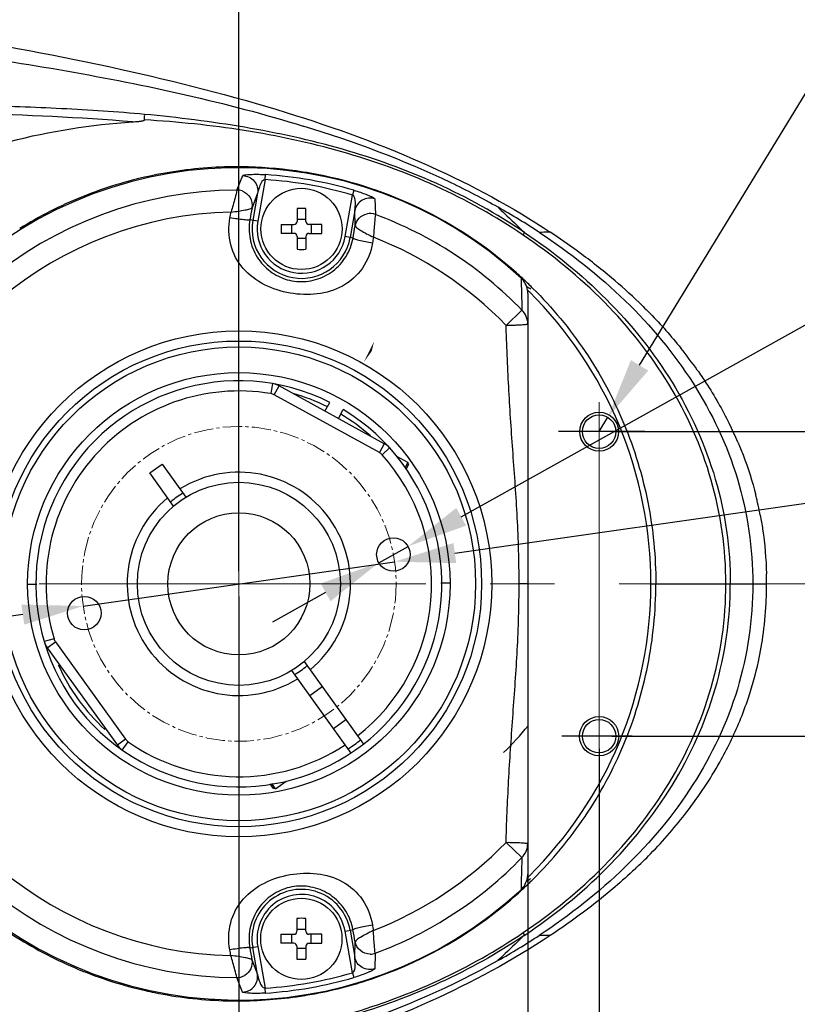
# Model space of a CAD drawing. Header units: millimetres. Extents: x 4086 to 8318, y 123 to 1549.
# Tile 41 of 54: x 7040 to 7078, y 1331 to 1379. Entities that reach past the tile are written whole.
import ezdxf

# ---------------------------------------------------------------- set-up
doc = ezdxf.new("R2010")
doc.units = ezdxf.units.MM
doc.linetypes.add('ACAD_ISO03W100', pattern=[30, 12, -18])
doc.linetypes.add('CENTER2', pattern=[28.575, 19.05, -3.175, 3.175, -3.175])
doc.layers.add('00_COMPONENTS', color=7, linetype='Continuous')
doc.layers.add('中心线层', color=7, linetype='CENTER2', lineweight=0)
doc.layers.add('细线层', color=7, linetype='Continuous', lineweight=0)
doc.styles.get("Standard").update_dxf_attribs({"font": 'SourceHanSansCN-Normal.ttf'})
doc.dimstyles.new('半径标注', dxfattribs={"dimtxt": 7, "dimasz": 3, "dimexe": 1.25, "dimexo": 0.625, "dimtad": 1, "dimtih": 1, "dimtoh": 1, "dimlfac": 2, "dimdsep": 46, "dimtxsty": 'Standard', "dimcen": 2.5, "dimadec": 0, "dimazin": 0, "dimtfac": 1, "dimtmove": 0, "dimatfit": 3, "dimfxl": 0, "dimarcsym": 0})
doc.dimstyles.new('直线标注', dxfattribs={"dimtxt": 7, "dimasz": 3, "dimexe": 1.25, "dimexo": 0.625, "dimtad": 1, "dimdec": 1, "dimlfac": 2, "dimdsep": 46, "dimtxsty": 'Standard', "dimcen": 2.5, "dimadec": 0, "dimazin": 0, "dimtm": 1e-09, "dimtfac": 1, "dimtdec": 1, "dimtmove": 0, "dimatfit": 3, "dimfxl": 0, "dimarcsym": 0})

# ---------------------------------------------------------------- blocks, each defined once
blk = doc.blocks.new('*D873')
at = {"color": 0, "lineweight": -2}
for p, q in [((7050.951, 1351.009), (7050.951, 1301.902)), ((7068.7, 1343.506), (7068.7, 1301.902)), ((7053.951, 1303.152), (7065.7, 1303.152)), ((7068.7, 1303.152), (7094.746, 1303.152))]:
    blk.add_line(p, q, dxfattribs=at)
at = {"color": 0}
for points in [[(7053.951, 1303.652), (7053.951, 1302.652), (7050.951, 1303.152)], [(7065.7, 1302.652), (7065.7, 1303.652), (7068.7, 1303.152)]]:
    blk.add_solid(points, dxfattribs=at)
at = {"layer": 'Defpoints', "color": 0}
for p in [(7050.951, 1351.634), (7068.7, 1344.131), (7068.7, 1303.152)]:
    blk.add_point(p, dxfattribs=at)
at = {"color": 0, "insert": (7085.356, 1307.408), "char_height": 7, "attachment_point": 5}
blk.add_mtext('35.5', dxfattribs=at)
blk = doc.blocks.new('*D874')
at = {"color": 0, "lineweight": -2}
for p, q in [((7015.454, 1372.251), (7015.454, 1402.75)), ((7050.951, 1352.259), (7050.951, 1402.75)), ((7047.951, 1401.5), (7018.454, 1401.5))]:
    blk.add_line(p, q, dxfattribs=at)
at = {"color": 0}
for points in [[(7018.454, 1402), (7018.454, 1401), (7015.454, 1401.5)], [(7047.951, 1401), (7047.951, 1402), (7050.951, 1401.5)]]:
    blk.add_solid(points, dxfattribs=at)
at = {"layer": 'Defpoints', "color": 0}
for p in [(7015.454, 1401.5), (7015.454, 1371.626), (7050.951, 1351.634)]:
    blk.add_point(p, dxfattribs=at)
at = {"color": 0, "insert": (7033.202, 1405.625), "char_height": 7, "attachment_point": 5}
blk.add_mtext('71', dxfattribs=at)
blk = doc.blocks.new('*D876')
at = {"color": 0, "lineweight": -2}
for p, q in [((6979.454, 1373.02), (6979.454, 1416.265)), ((7050.951, 1352.259), (7050.951, 1416.265)), ((6982.454, 1415.015), (7047.951, 1415.015))]:
    blk.add_line(p, q, dxfattribs=at)
at = {"color": 0}
for points in [[(6982.454, 1415.515), (6982.454, 1414.515), (6979.454, 1415.015)], [(7047.951, 1414.515), (7047.951, 1415.515), (7050.951, 1415.015)]]:
    blk.add_solid(points, dxfattribs=at)
at = {"layer": 'Defpoints', "color": 0}
for p in [(7050.951, 1415.015), (6979.454, 1372.395), (7050.951, 1351.634)]:
    blk.add_point(p, dxfattribs=at)
at = {"color": 0, "insert": (7015.202, 1419.271), "char_height": 7, "attachment_point": 5}
blk.add_mtext('143', dxfattribs=at)
blk = doc.blocks.new('*D878')
at = {"color": 0, "lineweight": -2}
for p, q in [((7070.695, 1362.396), (7086.728, 1388.66)), ((7129.318, 1388.66), (7086.728, 1388.66)), ((7068.702, 1359.131), (7069.132, 1359.835))]:
    blk.add_line(p, q, dxfattribs=at)
at = {"color": 0}
blk.add_solid([(7070.268, 1362.656), (7071.122, 1362.135), (7069.132, 1359.835)], dxfattribs=at)
at = {"layer": 'Defpoints', "color": 0}
for p in [(7069.132, 1359.835), (7068.702, 1359.131)]:
    blk.add_point(p, dxfattribs=at)
at = {"color": 0, "insert": (7109.603, 1392.911), "char_height": 7, "attachment_point": 5}
blk.add_mtext('2-M4{\\Fgdt.shx|c168;x}10', dxfattribs=at)
blk = doc.blocks.new('*D884')
at = {"layer": 'Defpoints', "color": 0}
for p in [(7058.623, 1352.726), (7043.278, 1350.542)]:
    blk.add_point(p, dxfattribs=at)
at = {"layer": '细线层', "color": 0, "lineweight": -2}
for p, q in [((7061.593, 1353.148), (7099.724, 1358.575)), ((7118.537, 1358.575), (7099.724, 1358.575)), ((7043.278, 1350.542), (7058.623, 1352.726)), ((7040.308, 1350.119), (7037.338, 1349.697))]:
    blk.add_line(p, q, dxfattribs=at)
at = {"layer": '细线层', "color": 0}
for points in [[(7061.523, 1353.643), (7061.664, 1352.653), (7058.623, 1352.726)], [(7040.378, 1349.624), (7040.238, 1350.614), (7043.278, 1350.542)]]:
    blk.add_solid(points, dxfattribs=at)
at = {"layer": '细线层', "color": 0, "insert": (7109.443, 1362.849), "char_height": 7, "attachment_point": 5}
blk.add_mtext('∅31', dxfattribs=at)
blk = doc.blocks.new('*D885')
at = {"layer": 'Defpoints', "color": 0}
for p in [(7059.286, 1353.478), (7057.845, 1352.675)]:
    blk.add_point(p, dxfattribs=at)
at = {"layer": '细线层', "color": 0, "lineweight": -2}
for p, q in [((7061.907, 1354.938), (7093.671, 1372.638)), ((7190.743, 1372.638), (7093.671, 1372.638)), ((7057.845, 1352.675), (7059.286, 1353.478)), ((7055.224, 1351.215), (7052.603, 1349.754))]:
    blk.add_line(p, q, dxfattribs=at)
at = {"layer": '细线层', "color": 0}
for points in [[(7061.663, 1355.375), (7062.15, 1354.501), (7059.286, 1353.478)], [(7055.467, 1350.778), (7054.981, 1351.651), (7057.845, 1352.675)]]:
    blk.add_solid(points, dxfattribs=at)
at = {"layer": '细线层', "color": 0, "insert": (7145.299, 1377.807), "char_height": 7, "attachment_point": 5}
blk.add_mtext('2-M4贯通（机械挡块）', dxfattribs=at)
blk = doc.blocks.new('*D898')
at = {"layer": 'Defpoints', "color": 0}
for p in [(7065.186, 1351.631), (7068.701, 1336.059), (7065.186, 1315.168)]:
    blk.add_point(p, dxfattribs=at)
at = {"layer": '细线层', "color": 0, "lineweight": -2}
for p, q in [((7065.186, 1351.006), (7065.186, 1313.918)), ((7068.701, 1335.434), (7068.701, 1313.918)), ((7062.186, 1315.168), (7059.186, 1315.168)), ((7068.701, 1315.168), (7065.186, 1315.168)), ((7071.701, 1315.168), (7090.697, 1315.168))]:
    blk.add_line(p, q, dxfattribs=at)
at = {"layer": '细线层', "color": 0}
for points in [[(7062.186, 1314.668), (7062.186, 1315.668), (7065.186, 1315.168)], [(7071.701, 1315.668), (7071.701, 1314.668), (7068.701, 1315.168)]]:
    blk.add_solid(points, dxfattribs=at)
at = {"layer": '细线层', "color": 0, "insert": (7084.062, 1319.419), "char_height": 7, "attachment_point": 5}
blk.add_mtext('6.5', dxfattribs=at)
blk = doc.blocks.new('*D899')
at = {"layer": 'Defpoints', "color": 0}
for p in [(7068.702, 1359.131), (7068.7, 1344.131), (7087.971, 1344.131)]:
    blk.add_point(p, dxfattribs=at)
at = {"layer": '细线层', "color": 0, "lineweight": -2}
for p, q in [((7069.327, 1359.131), (7089.221, 1359.131)), ((7087.971, 1356.131), (7087.971, 1347.131)), ((7069.325, 1344.131), (7089.221, 1344.131)), ((7087.971, 1344.131), (7087.971, 1329.767))]:
    blk.add_line(p, q, dxfattribs=at)
at = {"layer": '细线层', "color": 0}
for points in [[(7088.471, 1356.131), (7087.471, 1356.131), (7087.971, 1359.131)], [(7087.471, 1347.131), (7088.471, 1347.131), (7087.971, 1344.131)]]:
    blk.add_solid(points, dxfattribs=at)
at = {"layer": '细线层', "color": 0, "insert": (7083.715, 1335.256), "char_height": 7, "attachment_point": 5, "rotation": 90}
blk.add_mtext('30', dxfattribs=at)

msp = doc.modelspace()

# ---------------------------------------------------------------- linework, layer by layer
for p, q in [((7070.958, 1359.1309), (7066.6935, 1359.1309)), ((7070.322, 1344.1309), (7066.8625, 1344.1309))]:
    msp.add_line(p, q)
for centre, radius in [((7068.7019, 1359.1309), 0.9593), ((7068.6995, 1344.1309), 0.9667)]:
    msp.add_circle(centre, radius)
at = {"layer": '00_COMPONENTS', "color": 7, "linetype": 'Continuous'}
for p, q in [((7050.8567, 1371.0278), (7051.1422, 1371.7383)), ((7052.2461, 1371.543), (7051.8843, 1369.4933)), ((7052.2461, 1371.543), (7052.2621, 1371.789)), ((7056.6182, 1371.0201), (7056.549, 1370.7835)), ((7051.8733, 1370.8684), (7051.5986, 1370.1584)), ((7051.8733, 1370.8684), (7051.6383, 1369.5367)), ((7056.1873, 1368.7339), (7056.549, 1370.7835)), ((7057.653, 1370.5892), (7057.6781, 1369.8239)), ((7053.8159, 1370.1174), (7053.8158, 1369.4836)), ((7054.2558, 1369.4836), (7054.2559, 1370.1173)), ((7056.6683, 1370.0221), (7056.4333, 1368.6904)), ((7056.6834, 1369.2609), (7056.6683, 1370.0221)), ((7051.8843, 1369.4933), (7051.4953, 1369.562)), ((7053.8159, 1369.5872), (7054.2559, 1369.5871)), ((7053.0321, 1369.3338), (7053.6658, 1369.3337)), ((7053.5622, 1368.8937), (7053.5622, 1369.3337)), ((7055.0396, 1369.3334), (7054.4058, 1369.3335)), ((7054.5094, 1369.3335), (7054.5093, 1368.8935)), ((7053.6658, 1368.8937), (7053.032, 1368.8938)), ((7053.8157, 1368.7436), (7053.8156, 1368.1099)), ((7054.2557, 1368.64), (7053.8157, 1368.6401)), ((7054.2557, 1368.7436), (7054.2556, 1368.1098)), ((7054.4058, 1368.8935), (7055.0395, 1368.8934)), ((7056.5763, 1368.6652), (7056.1873, 1368.7339)), ((7065.188, 1365.933), (7065.1834, 1337.33)), ((7064.8968, 1365.1113), (7064.1196, 1364.3601)), ((7064.1229, 1364.2527), (7064.1196, 1364.3601)), ((7052.6156, 1361.4942), (7052.5324, 1361.0012)), ((7052.6898, 1360.9464), (7052.9305, 1361.3847)), ((7058.1162, 1358.5371), (7052.9305, 1361.3847)), ((7057.8755, 1358.0988), (7052.6898, 1360.9464)), ((7055.1946, 1360.1414), (7055.4319, 1360.5735)), ((7055.852, 1359.7804), (7056.0893, 1360.2125)), ((7058.1162, 1358.5371), (7057.8755, 1358.0988)), ((7058.0062, 1357.9954), (7058.3775, 1358.3302)), ((7059.2817, 1357.6119), (7058.7328, 1357.9133)), ((7046.5587, 1357.0974), (7047.1676, 1357.5353)), ((7047.1676, 1357.5353), (7048.3437, 1355.9003)), ((7059.2817, 1357.6119), (7059.1298, 1357.3353)), ((7059.3113, 1357.51), (7059.175, 1357.2618)), ((7059.3113, 1357.5101), (7059.2817, 1357.6119)), ((7047.7348, 1355.4623), (7046.5587, 1357.0974)), ((7065.1857, 1351.6315), (7064.7583, 1351.6315)), ((7071.2491, 1351.6305), (7071.4935, 1351.6305)), ((7071.4934, 1351.6304), (7074.9452, 1351.6299)), ((7074.9451, 1351.6299), (7076.9507, 1351.6296)), ((7041.8438, 1348.9293), (7041.3645, 1348.7869)), ((7041.5113, 1348.4877), (7041.9172, 1348.7796)), ((7041.9172, 1348.7796), (7045.3719, 1343.977)), ((7041.5113, 1348.4877), (7044.966, 1343.685)), ((7054.1666, 1347.8052), (7057.0904, 1343.7405)), ((7056.4816, 1343.3025), (7053.5578, 1347.3672)), ((7054.4419, 1346.1381), (7055.0507, 1346.576)), ((7055.6098, 1344.5145), (7056.2186, 1344.9524)), ((7045.3719, 1343.977), (7044.966, 1343.685)), ((7045.203, 1343.4506), (7045.4904, 1343.8598)), ((7052.7599, 1341.5407), (7053.2817, 1341.916)), ((7052.6553, 1341.5578), (7052.4884, 1341.7897)), ((7052.7599, 1341.5407), (7052.5713, 1341.8029)), ((7052.7599, 1341.5407), (7052.6553, 1341.5578)), ((7064.1155, 1338.9031), (7064.1188, 1339.0107)), ((7064.8925, 1338.1517), (7064.1155, 1338.9031)), ((7053.8103, 1335.1567), (7053.8102, 1334.523)), ((7054.2502, 1334.5229), (7054.2503, 1335.1566)), ((7053.8102, 1334.6265), (7054.2502, 1334.6265)), ((7056.1818, 1334.5319), (7056.5708, 1334.6005)), ((7056.5429, 1332.4822), (7056.1818, 1334.5319)), ((7056.4278, 1334.5753), (7056.6624, 1333.2436)), ((7053.0265, 1334.3731), (7053.6602, 1334.373)), ((7053.5566, 1333.933), (7053.5566, 1334.373)), ((7055.034, 1334.3728), (7054.4002, 1334.3729)), ((7054.5038, 1334.3728), (7054.5037, 1333.9328)), ((7051.4895, 1333.7054), (7051.8786, 1333.7739)), ((7051.8671, 1332.3988), (7051.6325, 1333.7305)), ((7051.8786, 1333.7739), (7052.2397, 1331.7241)), ((7053.6601, 1333.933), (7053.0264, 1333.9331)), ((7053.8101, 1333.783), (7053.81, 1333.1492)), ((7054.2501, 1333.6793), (7053.8101, 1333.6794)), ((7054.2501, 1333.7829), (7054.25, 1333.1491)), ((7054.4001, 1333.9329), (7055.0339, 1333.9328)), ((7056.6624, 1333.2436), (7056.6777, 1334.0047)), ((7051.5926, 1333.1089), (7051.8671, 1332.3988)), ((7057.6722, 1333.4414), (7057.647, 1332.6761)), ((7051.1357, 1331.5291), (7050.8505, 1332.2397)), ((7056.5429, 1332.4822), (7056.612, 1332.2455)), ((7052.2556, 1331.4781), (7052.2397, 1331.7241))]:
    msp.add_line(p, q, dxfattribs=at)
for centre, radius in [((7054.0358, 1369.1136), 2), ((7050.9507, 1351.6337), 12.4598), ((7050.9507, 1351.6337), 11.9598), ((7050.9507, 1351.6337), 11.6656), ((7050.9507, 1351.6337), 10.4053), ((7068.7019, 1359.1309), 0.825), ((7050.9507, 1351.6337), 5), ((7050.9507, 1351.6337), 3.5), ((7058.5653, 1353.0764), 0.825), ((7043.3362, 1350.1911), 0.825), ((7068.6995, 1344.1309), 0.825), ((7054.0302, 1334.1529), 2)]:
    msp.add_circle(centre, radius, dxfattribs=at)
for centre, radius, start, end in [((7050.9507, 1351.6337), 20.5, 47.28504, 312.69656), ((7050.8507, 1351.7935), 20.3797, 90.50974, 99.99018), ((7050.8583, 1351.4145), 20.7588, 89.34994, 90.52134), ((7050.8538, 1351.206), 20.9673, 82.00157, 89.34413), ((7050.871, 1351.3258), 20.8463, 78.13279, 82.00259), ((7050.8763, 1351.7464), 20.4307, 101.18005, 110.58861), ((7050.8476, 1351.8696), 20.3042, 100.01874, 101.16809), ((7050.9507, 1351.6337), 19.9513, 73.70414, 86.27746), ((7050.9507, 1351.6337), 20.1978, 73.70414, 86.27746), ((7050.9245, 1351.564), 20.6022, 48.29001, 78.14222), ((7050.9507, 1351.6337), 19.3943, 90.2778, 169.70382), ((7050.8817, 1351.7476), 20.4315, 112.07908, 121.67651), ((7050.8805, 1351.7391), 20.439, 110.59236, 112.06694), ((7050.9507, 1351.6337), 18.3134, 91.207, 168.77467), ((6918.5838, 1394.3924), 134.2272, 349.382502, 349.505017), ((7054.035, 1363.7727), 6.3484, 88.00568, 91.97592), ((7047.0976, 1340.6027), 33.9309, 56.63384, 60.66435), ((7054.0736, 1369.1169), 2.6164, 170.20679, 180.06422), ((7054.0358, 1369.1136), 2.4346, 169.9908, 349.9908), ((7054.0358, 1369.1136), 2.1847, 169.9908, 349.9908), ((7053.6658, 1369.4837), 0.15, 269.9908, 359.9908), ((7054.4058, 1369.4835), 0.15, 179.9908, 269.9908), ((7050.9507, 1351.6337), 19.3943, 44.0214, 69.70382), ((7059.3781, 1369.1127), 6.3499, 178.00531, 181.97629), ((7048.6935, 1369.1144), 6.3499, 358.00531, 1.97629), ((7053.6657, 1368.7437), 0.15, 359.9908, 89.9908), ((7054.4057, 1368.7435), 0.15, 89.9908, 179.9908), ((7189.9274, 1346.502), 134.1965, 170.476598, 170.599143), ((7050.9507, 1351.6337), 18.3134, 44.02107, 68.77467), ((7046.8275, 1339.5896), 35.2312, 53.84513, 56.45884), ((7054.0366, 1374.4545), 6.3484, 268.00568, 271.97592), ((7048.809, 1342.2728), 31.8957, 50.0018, 53.87534), ((7050.9062, 1351.5304), 20.6395, 47.38707, 48.3139), ((7050.911, 1351.5357), 20.6324, 45.59598, 47.3871), ((7051.7363, 1345.7631), 27.3403, 46.16978, 49.99994), ((7048.1416, 1339.9582), 31.3235, 56.90861, 57.14185), ((7051.1037, 1351.7201), 20.119, 45.24769, 45.62191), ((7048.2047, 1340.0551), 31.2079, 56.71721, 56.90859), ((7050.9191, 1351.544), 20.6207, 45.2441, 45.59583), ((7055.9146, 1349.7563), 21.5533, 35.1425, 38.72567), ((7050.9507, 1351.6337), 10, 63.3771, 59.0789), ((7052.4491, 1360.5081), 1, 61.228, 80.41614), ((7050.9507, 1351.6337), 9.5, 80.41614, 196.53986), ((7052.4491, 1360.5081), 0.5, 61.228, 80.41614), ((7050.9507, 1351.6337), 9.75, 63.43223, 74.09693), ((7050.9507, 1351.6337), 9.75, 48.35881, 59.02377), ((7058.4312, 1351.263), 18.615, 23.25866, 26.35968), ((7057.6348, 1357.6606), 1, 42.03986, 61.228), ((7050.9507, 1351.6337), 9.5, 307.99026, 42.03986), ((7057.6348, 1357.6606), 0.5, 42.03986, 61.228), ((7050.9507, 1351.6338), 5.5, 309.63744, 121.81855), ((7050.9507, 1351.6337), 5.5, 129.63745, 301.81855), ((7050.9507, 1351.6337), 5.25, 121.62342, 129.62921), ((7060.0633, 1351.8552), 16.8761, 10.79208, 14.21306), ((7057.2958, 1351.6335), 19.6549, 359.98847, 1.4538), ((7038.1894, 1253.6973), 97.9379, 88.356471, 88.623609), ((7057.446, 1351.6303), 19.5047, 357.81586, 359.99774), ((7058.6717, 1351.5795), 18.2779, 352.59155, 357.82857), ((7059.9759, 1351.4251), 16.9648, 347.69831, 352.54087), ((7042.3231, 1349.0716), 1, 196.53986, 215.728), ((7042.3231, 1349.0716), 0.5, 196.53986, 215.728), ((7050.9507, 1351.6337), 19.3943, 190.2778, 269.70382), ((7050.9507, 1351.6337), 18.3134, 191.207, 268.77467), ((7050.9507, 1351.6337), 9.75, 204.12006, 227.42143), ((7059.9145, 1351.4443), 17.0289, 341.42339, 347.6793), ((7050.9507, 1351.6337), 5.25, 301.62342, 309.62921), ((7059.2391, 1351.6617), 17.7383, 337.49023, 341.45262), ((7058.2942, 1352.0576), 18.7628, 330.62124, 337.47818), ((7056.1657, 1351.703), 11.4621, 313.05582, 322.00487), ((7045.7778, 1344.2689), 0.5, 215.728, 234.91614), ((7050.9507, 1351.6337), 9.5, 234.91614, 303.46574), ((7050.9507, 1351.6337), 9.75, 303.6508, 307.93478), ((7045.7778, 1344.2689), 1, 215.728, 234.91614), ((7057.0979, 1352.7087), 20.1246, 326.5369, 330.67675), ((7056.1951, 1353.3041), 21.2061, 322.57372, 326.53989), ((7054.8726, 1354.3465), 22.8899, 315.61878, 322.51329), ((7050.9507, 1351.6337), 18.3134, 291.207, 315.96053), ((7050.9507, 1351.6337), 19.3943, 290.2778, 315.9606), ((7053.1993, 1355.9504), 25.2076, 313.24527, 315.67354), ((7050.8897, 1351.7547), 20.6636, 312.59335, 314.37672), ((7048.2733, 1363.1135), 31.0889, 302.84992, 303.07113), ((7051.1041, 1351.5469), 20.1183, 314.35969, 314.74611), ((7048.3148, 1363.0498), 31.0129, 303.07114, 303.26134), ((7050.9047, 1351.7392), 20.642, 314.37699, 314.7252), ((7054.0302, 1334.1529), 2.4346, 9.9908, 189.9908), ((7050.8727, 1351.7732), 20.6887, 310.30372, 312.59325), ((7054.0302, 1334.1529), 2.1847, 9.9908, 189.9908), ((7050.9231, 1351.7055), 20.6045, 289.56248, 310.31853), ((7054.0294, 1328.812), 6.3484, 88.00568, 91.97592), ((7189.6567, 1356.6756), 133.9204, 189.382361, 189.505157), ((7054.068, 1334.1496), 2.6164, 179.91746, 189.77474), ((7059.3725, 1334.1521), 6.3499, 178.00531, 181.97629), ((7053.6602, 1334.523), 0.15, 269.9908, 359.9908), ((7054.4002, 1334.5229), 0.15, 179.9908, 269.9908), ((7048.6879, 1334.1538), 6.3499, 358.00531, 1.97629), ((7047.1012, 1362.666), 33.9309, 299.31725, 303.34776), ((6918.5994, 1308.923), 134.1973, 10.476599, 10.599143), ((7053.6601, 1333.783), 0.15, 359.9908, 89.9908), ((7054.4001, 1333.7829), 0.15, 89.9908, 179.9908), ((7054.0311, 1339.4938), 6.3484, 268.00568, 271.97592), ((7050.9507, 1351.6337), 19.9513, 273.70414, 286.27746), ((7050.9507, 1351.6337), 20.1978, 273.70414, 286.27746), ((7050.912, 1351.7526), 20.6526, 281.12423, 289.54734), ((7050.8621, 1351.4826), 20.3898, 257.20042, 258.49782), ((7050.854, 1351.4529), 20.3592, 258.50351, 268.09285), ((7050.8488, 1352.0646), 20.9709, 270.17643, 278.60314), ((7050.8588, 1352.0198), 20.925, 278.59448, 281.1262), ((7050.8562, 1351.6599), 20.5661, 268.10574, 270.15919)]:
    msp.add_arc(centre, radius, start, end, dxfattribs=at)
for points, knots in [([(6921.0284, 1382.4003), (6923.9734, 1382.7914), (6929.9692, 1383.3888), (6939.0597, 1383.8952), (6948.2995, 1384.1679), (6960.8807, 1384.2592), (6977.0339, 1383.8972), (6993.4287, 1383.1071), (7006.765, 1382.1474), (7016.7347, 1381.243), (7026.5168, 1380.1342), (7035.9693, 1378.7819), (7044.8919, 1377.1273), (7053.0433, 1375.0636), (7060.1974, 1372.4684), (7064.4241, 1370.1948), (7066.294, 1368.9544)], [0, 0, 0, 0, 0.0604897, 0.1226141, 0.1853544, 0.2486888, 0.378773, 0.5142765, 0.5828547, 0.6510086, 0.7180916, 0.7832866, 0.8453962, 0.9027902, 0.9543102, 1, 1, 1, 1]), ([(7030.5859, 1378.5656), (7034.5542, 1378.1193), (7040.4954, 1377.3218), (7048.3389, 1375.7779), (7052.2127, 1374.769), (7054.1264, 1374.1783)], [0, 0, 0, 0, 0.4996813, 0.7494017, 1, 1, 1, 1]), ([(7046.3082, 1374.7551), (7044.9457, 1374.8774), (7042.2146, 1375.0546), (7036.7449, 1375.254), (7032.6396, 1375.2999), (7029.9027, 1375.3273)], [0, 0, 0, 0, 0.2499357, 0.4999144, 1, 1, 1, 1]), ([(7045.7083, 1374.3887), (7043.0853, 1374.6077), (7037.8198, 1374.8293), (7032.5541, 1374.8989), (7029.9197, 1374.9296)], [0, 0, 0, 0, 0.4997664, 1, 1, 1, 1]), ([(7037.7578, 1372.8746), (7038.3906, 1373.0779), (7040.9869, 1373.8258), (7043.6755, 1374.2584), (7045.7082, 1374.386)], [0, 0, 0, 0, 0.2460555, 1, 1, 1, 1]), ([(7045.7061, 1374.3871), (7045.7577, 1374.3903), (7045.8607, 1374.3966), (7045.9896, 1374.4085), (7046.0913, 1374.4204), (7046.1694, 1374.4318), (7046.2358, 1374.4456), (7046.2975, 1374.4628), (7046.3016, 1374.4856)], [0, 0, 0, 0, 0.2540065, 0.5076318, 0.63421, 0.7604945, 0.8859623, 1, 1, 1, 1]), ([(7046.3016, 1374.4856), (7046.3126, 1374.5457), (7046.3034, 1374.6355), (7046.3157, 1374.7272), (7046.3082, 1374.7551)], [0, 0, 0, 0, 0.6789579, 1, 1, 1, 1]), ([(7064.9573, 1368.8076), (7063.5991, 1369.7305), (7060.7148, 1371.3439), (7056.0601, 1373.0187), (7051.2234, 1374.0481), (7047.9454, 1374.3878), (7046.3016, 1374.4849)], [0, 0, 0, 0, 0.2497342, 0.499691, 0.7495803, 1, 1, 1, 1]), ([(7065.0202, 1368.9431), (7063.6542, 1369.8637), (7060.7515, 1371.4647), (7056.0811, 1373.1402), (7051.2337, 1374.1947), (7047.9535, 1374.6003), (7046.3082, 1374.7551)], [0, 0, 0, 0, 0.2496663, 0.4995438, 0.7495214, 1, 1, 1, 1]), ([(7063.723, 1370.1815), (7062.9661, 1370.6072), (7059.883, 1372.2034), (7056.612, 1373.4126), (7054.1264, 1374.1784)], [0, 0, 0, 0, 0.2503235, 1, 1, 1, 1]), ([(7051.1422, 1371.7382), (7051.1492, 1371.7557), (7051.2178, 1371.7692), (7051.3131, 1371.786), (7051.4545, 1371.7951), (7051.6602, 1371.804), (7051.9319, 1371.8061), (7052.1508, 1371.7962), (7052.2621, 1371.789)], [0, 0, 0, 0, 0.0501679, 0.1524962, 0.2802578, 0.4172, 0.7035785, 1, 1, 1, 1]), ([(7051.1422, 1371.7382), (7051.3514, 1371.734), (7051.785, 1371.5354), (7051.908, 1371.0726), (7051.8733, 1370.8684)], [0, 0, 0, 0, 0.5025707, 1, 1, 1, 1]), ([(7052.2461, 1371.543), (7052.1146, 1371.5374), (7051.9883, 1371.288), (7051.9231, 1371.05), (7051.8854, 1370.9216), (7051.8733, 1370.8684)], [0, 0, 0, 0, 0.5001088, 0.7924968, 1, 1, 1, 1]), ([(7050.8567, 1371.0278), (7050.8355, 1370.8968), (7050.7278, 1370.5368), (7050.6341, 1370.1747), (7050.565, 1369.9431)], [0, 0, 0, 0, 0.3543456, 1, 1, 1, 1]), ([(7051.1087, 1370.983), (7051.2699, 1370.9259), (7051.56, 1370.6922), (7051.6269, 1370.3249), (7051.5984, 1370.1579)], [0, 0, 0, 0, 0.502448, 1, 1, 1, 1]), ([(7056.6182, 1371.0201), (7056.7252, 1370.9888), (7056.9343, 1370.9232), (7057.1888, 1370.8283), (7057.3791, 1370.7494), (7057.5088, 1370.6925), (7057.5926, 1370.6441), (7057.6524, 1370.6079), (7057.653, 1370.5891)], [0, 0, 0, 0, 0.2964286, 0.5828144, 0.7197574, 0.8475204, 0.949848, 1, 1, 1, 1]), ([(7056.6683, 1370.0221), (7056.6752, 1370.0763), (7056.6837, 1370.2098), (7056.7039, 1370.4557), (7056.6707, 1370.7333), (7056.549, 1370.7835)], [0, 0, 0, 0, 0.2075028, 0.4998916, 1, 1, 1, 1]), ([(7057.653, 1370.5891), (7057.4549, 1370.6568), (7056.9794, 1370.6185), (7056.7054, 1370.2255), (7056.6683, 1370.0217)], [0, 0, 0, 0, 0.5026053, 1, 1, 1, 1]), ([(7050.5648, 1369.9424), (7050.6892, 1369.9627), (7050.9247, 1369.9821), (7051.2386, 1370.0389), (7051.4552, 1370.0881), (7051.5739, 1370.1284), (7051.598, 1370.1573)], [0, 0, 0, 0, 0.3563376, 0.6686665, 0.8935347, 1, 1, 1, 1]), ([(7063.7231, 1370.1815), (7063.8256, 1370.077), (7064.2507, 1369.6574), (7064.6915, 1369.2544), (7065.0185, 1368.9442)], [0, 0, 0, 0, 0.2452338, 1, 1, 1, 1]), ([(7057.5331, 1368.4218), (7057.4634, 1367.9842), (7057.1282, 1367.1294), (7056.1108, 1366.2126), (7054.8075, 1365.8381), (7053.4689, 1365.8975), (7052.1896, 1366.2996), (7051.0942, 1367.0982), (7050.4456, 1368.3088), (7050.4372, 1369.2245), (7050.5129, 1369.6608)], [0, 0, 0, 0, 0.1255702, 0.2502707, 0.3743763, 0.4999149, 0.6254852, 0.7497435, 0.8745103, 1, 1, 1, 1]), ([(7051.4953, 1369.562), (7051.4904, 1369.555), (7051.4585, 1369.5513), (7051.4028, 1369.5483), (7051.3078, 1369.5535), (7051.1261, 1369.5692), (7050.8563, 1369.6046), (7050.6305, 1369.6405), (7050.5129, 1369.6608)], [0, 0, 0, 0, 0.0257184, 0.0841316, 0.179034, 0.3076278, 0.6391964, 1, 1, 1, 1]), ([(7056.6834, 1369.2605), (7056.7093, 1369.4027), (7056.8522, 1369.6787), (7057.1263, 1369.8238), (7057.2693, 1369.8529)], [0, 0, 0, 0, 0.4977593, 1, 1, 1, 1]), ([(7057.6781, 1369.8239), (7057.6528, 1369.6936), (7057.6314, 1369.3183), (7057.595, 1368.9461), (7057.5808, 1368.7048)], [0, 0, 0, 0, 0.3544244, 1, 1, 1, 1]), ([(7051.4572, 1369.114), (7051.4576, 1368.7895), (7051.5813, 1368.1381), (7052.1015, 1367.3086), (7052.8738, 1366.7287), (7053.7948, 1366.4688), (7054.7495, 1366.5637), (7055.6196, 1366.9973), (7056.2819, 1367.726), (7056.5189, 1368.347), (7056.5763, 1368.6652)], [0, 0, 0, 0, 0.1276241, 0.2536809, 0.3767257, 0.4989733, 0.6213869, 0.745605, 0.8728291, 1, 1, 1, 1]), ([(7056.6835, 1369.2597), (7056.6964, 1369.2243), (7056.794, 1369.1458), (7056.9808, 1369.0255), (7057.2562, 1368.8646), (7057.4708, 1368.7658), (7057.5808, 1368.7042)], [0, 0, 0, 0, 0.106485, 0.3313458, 0.6436664, 1, 1, 1, 1]), ([(7056.5763, 1368.6652), (7056.5785, 1368.657), (7056.6073, 1368.6426), (7056.6588, 1368.6206), (7056.7501, 1368.593), (7056.9264, 1368.5454), (7057.1918, 1368.4864), (7057.416, 1368.4429), (7057.5331, 1368.4218)], [0, 0, 0, 0, 0.0258273, 0.0844765, 0.1796698, 0.3084981, 0.6400125, 1, 1, 1, 1]), ([(7064.9576, 1368.808), (7064.9674, 1368.8251), (7064.9842, 1368.8554), (7065.0062, 1368.8967), (7065.0158, 1368.9225), (7065.023, 1368.9394), (7065.0202, 1368.9431)], [0, 0, 0, 0, 0.3944617, 0.7024776, 0.9083233, 1, 1, 1, 1]), ([(7074.9451, 1351.6299), (7074.9458, 1353.349), (7074.4549, 1356.8101), (7072.3221, 1361.5746), (7069.0758, 1365.6514), (7066.3873, 1367.8438), (7064.9576, 1368.808)], [0, 0, 0, 0, 0.2497029, 0.4998228, 0.7495164, 1, 1, 1, 1]), ([(7065.0185, 1368.9442), (7066.4631, 1367.9786), (7069.1884, 1365.781), (7072.4784, 1361.6754), (7074.6601, 1356.8701), (7075.1647, 1353.3696), (7075.1642, 1351.6298)], [0, 0, 0, 0, 0.2498415, 0.4996672, 0.7498345, 1, 1, 1, 1]), ([(7065.7591, 1368.941), (7067.2638, 1367.9493), (7070.0808, 1365.7437), (7073.5023, 1361.6568), (7075.7661, 1356.8733), (7076.273, 1353.3743), (7076.2727, 1351.6297)], [0, 0, 0, 0, 0.2564113, 0.5056725, 0.7517762, 1, 1, 1, 1]), ([(7066.294, 1368.9544), (7066.2561, 1368.955), (7066.0778, 1368.9551), (7065.8996, 1368.9481), (7065.7593, 1368.9413)], [0, 0, 0, 0, 0.2125436, 1, 1, 1, 1]), ([(7064.8569, 1366.6959), (7064.8601, 1366.5666), (7064.873, 1366.0384), (7064.8864, 1365.5102), (7064.8968, 1365.1114)], [0, 0, 0, 0, 0.2448164, 1, 1, 1, 1]), ([(7065.4379, 1366.1871), (7066.3939, 1365.2392), (7068.125, 1363.1494), (7070.0501, 1359.5684), (7071.2299, 1355.6776), (7071.4937, 1352.9769), (7071.4934, 1351.6304)], [0, 0, 0, 0, 0.2499334, 0.4999861, 0.7500159, 1, 1, 1, 1]), ([(7071.2491, 1351.6305), (7071.2495, 1354.2777), (7070.2075, 1359.6292), (7067.1482, 1364.144), (7065.2684, 1366.0077)], [0, 0, 0, 0, 0.5000045, 1, 1, 1, 1]), ([(7065.1878, 1364.4259), (7065.1878, 1364.5516), (7065.136, 1364.8075), (7064.988, 1365.0222), (7064.8968, 1365.1113)], [0, 0, 0, 0, 0.4966677, 1, 1, 1, 1]), ([(7070.6701, 1365.4863), (7070.854, 1365.3095), (7071.5759, 1364.5943), (7072.2534, 1363.8338), (7072.7294, 1363.2399)], [0, 0, 0, 0, 0.2509897, 1, 1, 1, 1]), ([(7065.1878, 1364.4259), (7065.1878, 1364.4186), (7065.1528, 1364.4083), (7065.1015, 1364.3978), (7064.9964, 1364.3864), (7064.8603, 1364.3763), (7064.6911, 1364.3684), (7064.4411, 1364.361), (7064.2483, 1364.3595), (7064.1196, 1364.3601)], [0, 0, 0, 0, 0.0203966, 0.0754162, 0.1701387, 0.3012879, 0.4622512, 0.6407623, 1, 1, 1, 1]), ([(7064.7583, 1351.6569), (7064.758, 1352.7374), (7064.6919, 1354.8716), (7064.4586, 1358.034), (7064.241, 1361.1505), (7064.1549, 1363.2196), (7064.1229, 1364.2527)], [0, 0, 0, 0, 0.2569837, 0.5075438, 0.7541625, 1, 1, 1, 1]), ([(7073.5392, 1362.1627), (7073.6853, 1361.9551), (7074.259, 1361.1079), (7074.7692, 1360.2175), (7075.1106, 1359.5282)], [0, 0, 0, 0, 0.2481127, 1, 1, 1, 1]), ([(7075.5333, 1358.6138), (7075.6226, 1358.4059), (7075.9704, 1357.5528), (7076.2522, 1356.6725), (7076.4228, 1355.9987)], [0, 0, 0, 0, 0.2455843, 1, 1, 1, 1]), ([(7076.6409, 1355.0152), (7076.6847, 1354.7851), (7076.8459, 1353.8315), (7076.9258, 1352.8646), (7076.9444, 1352.1322)], [0, 0, 0, 0, 0.2422442, 1, 1, 1, 1]), ([(7030.3768, 1351.6371), (7030.3771, 1350.4859), (7030.5696, 1348.1788), (7031.4353, 1344.8192), (7032.8531, 1341.6517), (7034.7805, 1338.766), (7037.1632, 1336.2432), (7039.9345, 1334.1544), (7043.0146, 1332.5568), (7045.2218, 1331.8545), (7046.3449, 1331.5994)], [0, 0, 0, 0, 0.1249779, 0.2499767, 0.3749658, 0.4999615, 0.6249815, 0.7499543, 0.8749628, 1, 1, 1, 1]), ([(7064.1188, 1339.0107), (7064.1512, 1340.0458), (7064.2382, 1342.1189), (7064.4576, 1345.2415), (7064.6921, 1348.4102), (7064.7581, 1350.5488), (7064.7583, 1351.6315)], [0, 0, 0, 0, 0.2458186, 0.4924261, 0.7429995, 1, 1, 1, 1]), ([(7064.9521, 1334.455), (7066.3821, 1335.4187), (7069.0713, 1337.6102), (7072.3188, 1341.686), (7074.4532, 1346.4498), (7074.9453, 1349.9107), (7074.9451, 1351.6299)], [0, 0, 0, 0, 0.2504804, 0.5001703, 0.7502906, 1, 1, 1, 1]), ([(7065.0147, 1334.32), (7066.46, 1335.2842), (7069.1857, 1337.4829), (7072.4767, 1341.5879), (7074.6591, 1346.3923), (7075.1639, 1349.8911), (7075.1642, 1351.6298)], [0, 0, 0, 0, 0.2498472, 0.499832, 0.7499559, 1, 1, 1, 1]), ([(7065.2668, 1337.2582), (7067.1464, 1339.1212), (7070.2055, 1343.6344), (7071.2486, 1348.9841), (7071.249, 1351.6305)], [0, 0, 0, 0, 0.500009, 1, 1, 1, 1]), ([(7065.4307, 1337.0732), (7066.3871, 1338.0206), (7068.1196, 1340.1097), (7070.0468, 1343.6908), (7071.2286, 1347.5823), (7071.4931, 1350.2837), (7071.4935, 1351.6305)], [0, 0, 0, 0, 0.249875, 0.4999404, 0.7500295, 1, 1, 1, 1]), ([(7076.2727, 1351.6297), (7076.2724, 1349.8851), (7075.7644, 1346.3862), (7073.4991, 1341.6034), (7070.0763, 1337.5176), (7067.2586, 1335.313), (7065.7536, 1334.3217)], [0, 0, 0, 0, 0.2482238, 0.4943275, 0.7435887, 1, 1, 1, 1]), ([(7064.1155, 1338.9031), (7064.2442, 1338.9037), (7064.437, 1338.9022), (7064.687, 1338.8947), (7064.8562, 1338.8867), (7064.9923, 1338.8766), (7065.0974, 1338.8652), (7065.1487, 1338.8547), (7065.1837, 1338.8444), (7065.1837, 1338.8371)], [0, 0, 0, 0, 0.3592377, 0.5377489, 0.6987121, 0.8298614, 0.9245838, 0.9796035, 1, 1, 1, 1]), ([(7064.8925, 1338.1517), (7064.9837, 1338.2408), (7065.1318, 1338.4555), (7065.1837, 1338.7113), (7065.1837, 1338.8371)], [0, 0, 0, 0, 0.5033323, 1, 1, 1, 1]), ([(7064.8925, 1338.1518), (7064.889, 1338.0168), (7064.8753, 1337.4887), (7064.8619, 1336.9605), (7064.8522, 1336.5672)], [0, 0, 0, 0, 0.2554405, 1, 1, 1, 1]), ([(7070.4696, 1337.5885), (7070.149, 1337.2868), (7068.827, 1336.1051), (7067.3991, 1335.0444), (7066.2885, 1334.3082)], [0, 0, 0, 0, 0.2483283, 1, 1, 1, 1]), ([(7050.5072, 1333.6069), (7050.423, 1334.0419), (7050.4456, 1334.9598), (7051.0881, 1336.1692), (7052.1847, 1336.9669), (7053.4629, 1337.3689), (7054.8026, 1337.4286), (7056.105, 1337.0528), (7057.1286, 1336.1371), (7057.4496, 1335.2795), (7057.5277, 1334.8436)], [0, 0, 0, 0, 0.1255694, 0.2502692, 0.3743752, 0.4999138, 0.6254865, 0.7497451, 0.874511, 1, 1, 1, 1]), ([(7056.5708, 1334.6005), (7056.5136, 1334.9188), (7056.2767, 1335.5398), (7055.6147, 1336.2687), (7054.7449, 1336.7026), (7053.7903, 1336.7978), (7052.8691, 1336.5383), (7052.0965, 1335.9586), (7051.576, 1335.1292), (7051.4521, 1334.4779), (7051.4516, 1334.1533)], [0, 0, 0, 0, 0.1271781, 0.2543969, 0.3785914, 0.5009883, 0.6232501, 0.7463151, 0.8723764, 1, 1, 1, 1]), ([(7056.5708, 1334.6005), (7056.573, 1334.6087), (7056.6017, 1334.6231), (7056.653, 1334.6449), (7056.7441, 1334.6725), (7056.9202, 1334.72), (7057.1859, 1334.779), (7057.4103, 1334.8225), (7057.5277, 1334.8436)], [0, 0, 0, 0, 0.0257181, 0.084131, 0.1790332, 0.307627, 0.6391959, 1, 1, 1, 1]), ([(7057.5753, 1334.5612), (7057.4653, 1334.4996), (7057.2507, 1334.4009), (7056.9752, 1334.2401), (7056.7885, 1334.1198), (7056.6907, 1334.0414), (7056.6779, 1334.0059)], [0, 0, 0, 0, 0.3563376, 0.6686665, 0.8935347, 1, 1, 1, 1]), ([(7057.6722, 1333.4415), (7057.6473, 1333.5718), (7057.6254, 1333.9469), (7057.5896, 1334.3192), (7057.5754, 1334.5606)], [0, 0, 0, 0, 0.3543456, 1, 1, 1, 1]), ([(7066.2885, 1334.3082), (7064.4189, 1333.0689), (7060.1933, 1330.7975), (7053.0418, 1328.2051), (7044.8937, 1326.1443), (7035.9747, 1324.4928), (7026.5261, 1323.1435), (7016.7478, 1322.0378), (7006.7819, 1321.1364), (6993.4501, 1320.1808), (6977.0604, 1319.3954), (6960.9122, 1319.0378), (6948.3349, 1319.1318), (6939.0981, 1319.4062), (6930.0102, 1319.9138), (6924.0157, 1320.5111), (6921.0712, 1320.9019)], [0, 0, 0, 0, 0.0456879, 0.0972034, 0.1545912, 0.2166945, 0.2818842, 0.348963, 0.4171137, 0.4856904, 0.6211983, 0.7512915, 0.8146285, 0.8773696, 0.9394987, 1, 1, 1, 1]), ([(7047.0174, 1328.8304), (7048.6001, 1328.9436), (7051.7535, 1329.3123), (7056.4018, 1330.3535), (7060.8707, 1332.0049), (7063.6434, 1333.5664), (7064.9521, 1334.455)], [0, 0, 0, 0, 0.2504944, 0.5003306, 0.7502856, 1, 1, 1, 1]), ([(7065.013, 1334.3188), (7063.6974, 1333.4331), (7060.9091, 1331.8833), (7056.4265, 1330.2359), (7051.772, 1329.1685), (7048.6179, 1328.7537), (7047.036, 1328.5871)], [0, 0, 0, 0, 0.2496947, 0.4995982, 0.7495652, 1, 1, 1, 1]), ([(7065.013, 1334.3188), (7064.9037, 1334.2152), (7064.468, 1333.807), (7064.03, 1333.4006), (7063.7171, 1333.0819)], [0, 0, 0, 0, 0.252045, 1, 1, 1, 1]), ([(7064.9521, 1334.455), (7064.962, 1334.4378), (7064.9788, 1334.4074), (7065.0008, 1334.3661), (7065.0104, 1334.3403), (7065.0174, 1334.3236), (7065.0147, 1334.32)], [0, 0, 0, 0, 0.3967049, 0.7045305, 0.909169, 1, 1, 1, 1]), ([(7066.2885, 1334.3082), (7066.2506, 1334.3076), (7066.0723, 1334.3077), (7065.8941, 1334.3147), (7065.7539, 1334.3214)], [0, 0, 0, 0, 0.2128303, 1, 1, 1, 1]), ([(7051.4895, 1333.7054), (7051.4846, 1333.7123), (7051.4526, 1333.716), (7051.3967, 1333.719), (7051.3015, 1333.7138), (7051.1196, 1333.6982), (7050.8499, 1333.6629), (7050.6244, 1333.6271), (7050.5072, 1333.6069)], [0, 0, 0, 0, 0.0258273, 0.0844765, 0.1796698, 0.3084981, 0.6400125, 1, 1, 1, 1]), ([(7057.4198, 1333.3973), (7057.2488, 1333.396), (7056.8964, 1333.5164), (7056.708, 1333.8386), (7056.6778, 1334.0052)], [0, 0, 0, 0, 0.5024478, 1, 1, 1, 1]), ([(7051.5921, 1333.11), (7051.5679, 1333.1389), (7051.4493, 1333.1793), (7051.2327, 1333.2285), (7050.9188, 1333.2854), (7050.6834, 1333.3049), (7050.5589, 1333.3252)], [0, 0, 0, 0, 0.106485, 0.3313459, 0.6436664, 1, 1, 1, 1]), ([(7050.8505, 1332.2397), (7050.8297, 1332.3708), (7050.7214, 1332.7308), (7050.6283, 1333.0929), (7050.5591, 1333.3246)], [0, 0, 0, 0, 0.3544244, 1, 1, 1, 1]), ([(7051.5925, 1333.1093), (7051.6168, 1332.9667), (7051.5768, 1332.6582), (7051.3685, 1332.4281), (7051.2439, 1332.3519)], [0, 0, 0, 0, 0.4977575, 1, 1, 1, 1]), ([(7054.1191, 1329.0881), (7054.9477, 1329.3431), (7058.2415, 1330.4265), (7061.4491, 1331.8072), (7063.7171, 1333.0819)], [0, 0, 0, 0, 0.2499258, 1, 1, 1, 1]), ([(7056.5428, 1332.4823), (7056.6625, 1332.534), (7056.6968, 1332.7964), (7056.679, 1333.0448), (7056.6704, 1333.1798), (7056.6624, 1333.2436)], [0, 0, 0, 0, 0.4952163, 0.7558267, 1, 1, 1, 1]), ([(7057.6469, 1332.6763), (7057.4489, 1332.6086), (7056.9735, 1332.647), (7056.6996, 1333.0398), (7056.6624, 1333.2436)], [0, 0, 0, 0, 0.5025707, 1, 1, 1, 1]), ([(7057.6469, 1332.6763), (7057.6463, 1332.6574), (7057.5865, 1332.6213), (7057.5027, 1332.5729), (7057.3729, 1332.516), (7057.1826, 1332.4372), (7056.9281, 1332.3424), (7056.719, 1332.2768), (7056.612, 1332.2455)], [0, 0, 0, 0, 0.0501676, 0.1524958, 0.2802575, 0.4171998, 0.7035784, 1, 1, 1, 1]), ([(7051.1357, 1331.5293), (7051.3451, 1331.5334), (7051.7788, 1331.732), (7051.9019, 1332.195), (7051.867, 1332.3992)], [0, 0, 0, 0, 0.5026053, 1, 1, 1, 1]), ([(7051.8671, 1332.3988), (7051.8792, 1332.3456), (7051.9168, 1332.2172), (7051.982, 1331.9792), (7052.1082, 1331.7297), (7052.2397, 1331.7241)], [0, 0, 0, 0, 0.2075029, 0.499891, 1, 1, 1, 1]), ([(7052.2556, 1331.4781), (7052.1443, 1331.4709), (7051.9254, 1331.4611), (7051.6538, 1331.4632), (7051.448, 1331.4723), (7051.3066, 1331.4814), (7051.2113, 1331.4982), (7051.1428, 1331.5117), (7051.1357, 1331.5293)], [0, 0, 0, 0, 0.2964285, 0.5828142, 0.719757, 0.8475199, 0.9498476, 1, 1, 1, 1])]:
    msp.add_open_spline(points, degree=3, knots=knots, dxfattribs=at)
for points in [[(7051.1087, 1370.983), (7051.0285, 1371.0119), (7050.942, 1371.0274), (7050.8567, 1371.0278)], [(7051.5986, 1370.1584), (7051.5643, 1369.9595), (7051.5299, 1369.7607), (7051.4953, 1369.562)], [(7057.6781, 1369.8239), (7057.5495, 1369.87), (7057.4031, 1369.8803), (7057.2693, 1369.8529)], [(7056.5763, 1368.6652), (7056.6118, 1368.8638), (7056.6476, 1369.0624), (7056.6834, 1369.2609)], [(7065.1748, 1366.0999), (7065.139, 1366.3222), (7065.0224, 1366.5431), (7064.8569, 1366.6959)], [(7065.188, 1365.9261), (7065.188, 1365.9842), (7065.184, 1366.0425), (7065.1747, 1366.0999)], [(7061.3599, 1351.6679), (7061.207, 1351.6682), (7061.0542, 1351.6683), (7060.9013, 1351.6684)], [(7064.8521, 1336.5672), (7065.0175, 1336.7199), (7065.1344, 1336.9407), (7065.1701, 1337.163)], [(7065.1701, 1337.163), (7065.1796, 1337.2224), (7065.1834, 1337.2829), (7065.1834, 1337.3432)], [(7056.6777, 1334.0047), (7056.642, 1334.2033), (7056.6063, 1334.4019), (7056.5708, 1334.6005)], [(7051.4895, 1333.7054), (7051.524, 1333.5066), (7051.5584, 1333.3078), (7051.5926, 1333.1089)], [(7057.4198, 1333.3973), (7057.5052, 1333.3975), (7057.5918, 1333.4126), (7057.6722, 1333.4414)], [(7050.8505, 1332.2397), (7050.9869, 1332.2405), (7051.1277, 1332.2806), (7051.2439, 1332.3519)]]:
    msp.add_open_spline(points, degree=3, dxfattribs=at)
at = {"layer": '中心线层'}
for p, q in [((7050.9507, 1319.9009), (7050.9507, 1384.3267)), ((7068.7019, 1360.5861), (7068.6995, 1343.1642)), ((7088.7301, 1351.6337), (6694.0124, 1351.6337))]:
    msp.add_line(p, q, dxfattribs=at)
at = {"layer": '中心线层', "ltscale": 0.05}
msp.add_circle((7050.9507, 1351.6337), 7.75, dxfattribs=at)
at = {"layer": '细线层', "linetype": 'ACAD_ISO03W100'}
msp.add_lwpolyline([(7068.8123, 1385.8807, 0, 0, 0), (7059.1515, 1366.6283, 1.5, 0, 0), (7057.4955, 1363.0905, 0, 0, 0)], format="xyseb", dxfattribs=at)

# ---------------------------------------------------------------- dimensions: what is measured, and where the dimension line sits
dim = msp.add_linear_dim(base=(7050.9507, 1415.015), p1=(6979.4541, 1372.3952), p2=(7050.9507, 1351.6337), text='143', dimstyle='直线标注', override={"dimtxsty": 'Standard'})
dim.commit()
dim.dimension.update_dxf_attribs({"geometry": '*D876', "text_midpoint": (7015.2024, 1415.015), "dimtype": 160})
dim = msp.add_linear_dim(base=(7015.4539, 1401.4997), p1=(7050.9507, 1351.6337), p2=(7015.4539, 1371.6257), text='71', dimstyle='直线标注', override={"dimtxsty": 'Standard'})
dim.commit()
dim.dimension.update_dxf_attribs({"geometry": '*D874', "text_midpoint": (7033.2023, 1405.6247)})
dim = msp.add_radius_dim(center=(7068.7019, 1359.1309), mpoint=(7069.1318, 1359.8351), text='2-M4{\\Fgdt.shx|c168;x}10', dimstyle='半径标注', override={"dimtxsty": 'Standard'})
dim.commit()
dim.dimension.update_dxf_attribs({"geometry": '*D878', "text_midpoint": (7109.6031, 1388.6602), "dimtype": 164})
dim = msp.add_linear_dim(base=(7068.6995, 1303.1518), p1=(7050.9507, 1351.6338), p2=(7068.6995, 1344.1309), dimstyle='直线标注')
dim.commit()
dim.dimension.update_dxf_attribs({"geometry": '*D873', "text_midpoint": (7085.3563, 1303.1518), "dimtype": 160})
at = {"layer": '细线层'}
dim = msp.add_diameter_dim_2p(p1=(7057.8446, 1352.6748), p2=(7059.2859, 1353.478), text='2-M4贯通（机械挡块）', dimstyle='半径标注', override={"dimtxsty": 'Standard'}, dxfattribs=at)
dim.commit()
dim.dimension.update_dxf_attribs({"geometry": '*D885', "text_midpoint": (7145.2987, 1372.6383), "dimtype": 163})
dim = msp.add_diameter_dim_2p(p1=(7043.278, 1350.5418), p2=(7058.6234, 1352.7256), dimstyle='半径标注', dxfattribs=at)
dim.commit()
dim.dimension.update_dxf_attribs({"geometry": '*D884', "text_midpoint": (7099.7237, 1358.5746), "dimtype": 163})
dim = msp.add_linear_dim(base=(7087.9708, 1344.1309), p1=(7068.7017, 1359.1309), p2=(7068.6997, 1344.1309), angle=90, dimstyle='直线标注', dxfattribs=at)
dim.commit()
dim.dimension.update_dxf_attribs({"geometry": '*D899', "text_midpoint": (7087.9708, 1335.2559), "dimtype": 160})
dim = msp.add_linear_dim(base=(7065.1857, 1315.1682), p1=(7068.7007, 1336.0595), p2=(7065.1857, 1351.6315), text='6.5', dimstyle='直线标注', override={"dimtxsty": 'Standard'}, dxfattribs=at)
dim.commit()
dim.dimension.update_dxf_attribs({"geometry": '*D898', "text_midpoint": (7084.0616, 1315.1682), "dimtype": 160})

doc.saveas('drawing.dxf')
